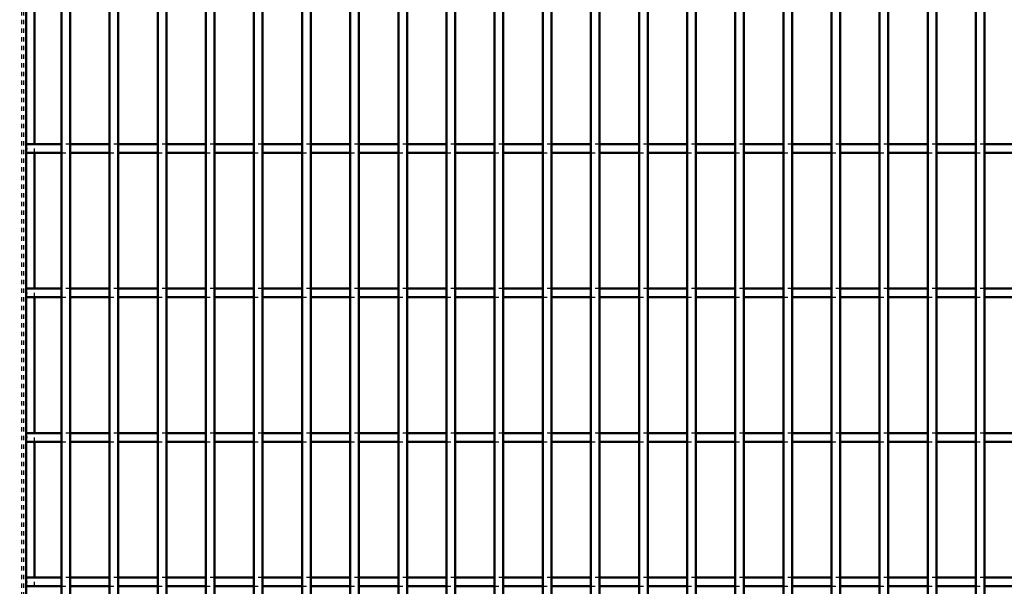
# Model space of a CAD drawing. Header units: millimetres. Extents: x -746 to 505, y -500 to 878.
# Tile 6 of 24: x -399 to -172, y 132 to 263. Entities that reach past the tile are written whole.
import ezdxf

# ---------------------------------------------------------------- set-up
doc = ezdxf.new("R2010")
doc.units = ezdxf.units.MM
doc.linetypes.add('Dashed', pattern=[2, 1, -1])
for name, color, linetype, lineweight in [('2d ConnectionPoints', 7, 'Continuous', 50), ('AM_0', 7, 'Continuous', 50), ('AM_5', 3, 'Continuous', 25), ('AM_9', 6, 'Dashed', 25)]:
    doc.layers.add(name, color=color, linetype=linetype, lineweight=lineweight)
doc.dimstyles.new('ISO-25', dxfattribs={"dimtxt": 2.5, "dimasz": 2.5, "dimexe": 1.25, "dimexo": 0.625, "dimtad": 1, "dimtxsty": 'Standard', "dimcen": 2.5, "dimadec": 0, "dimazin": 0, "dimtfac": 1, "dimtmove": 0, "dimatfit": 3, "dimfxl": 1, "dimarcsym": 0})

# ---------------------------------------------------------------- blocks, each defined once
blk = doc.blocks.new('3_bzwadtz1tbb6akdaxyxrjoqni________0_in_LPP230331121180010003500_4')
at = {"layer": 'AM_0'}
for p, q in [((-389.85, -498), (-389.85, 498)), ((-387.85, -498), (-387.85, 498))]:
    blk.add_line(p, q, dxfattribs=at)
blk = doc.blocks.new('4_4s4qhlfn3t525iah38m6mvzqn________0_in_LPP230331121180010003500_4')
at = {"layer": 'AM_0'}
for p, q in [((-378.74, -498), (-378.74, 498)), ((-376.74, -498), (-376.74, 498))]:
    blk.add_line(p, q, dxfattribs=at)
blk = doc.blocks.new('5_4n99s3gpl1hr4fgp2lr6dnx6a________0_in_LPP230331121180010003500_4')
at = {"layer": 'AM_0'}
for p, q in [((-367.63, -498), (-367.63, 498)), ((-365.63, -498), (-365.63, 498))]:
    blk.add_line(p, q, dxfattribs=at)
blk = doc.blocks.new('6_k8lmngbtw2q2v4xzrir7jodce________0_in_LPP230331121180010003500_4')
at = {"layer": 'AM_0'}
for p, q in [((-356.52, -498), (-356.52, 498)), ((-354.52, -498), (-354.52, 498))]:
    blk.add_line(p, q, dxfattribs=at)
blk = doc.blocks.new('7_u7opdp0jie7a95r8sbpzqdc8j________0_in_LPP230331121180010003500_4')
at = {"layer": 'AM_0'}
for p, q in [((-345.41, -498), (-345.41, 498)), ((-343.41, -498), (-343.41, 498))]:
    blk.add_line(p, q, dxfattribs=at)
blk = doc.blocks.new('8_gmjo414om4au1oqbta0mikm0h________0_in_LPP230331121180010003500_4')
at = {"layer": 'AM_0'}
for p, q in [((-334.3, -498), (-334.3, 498)), ((-332.3, -498), (-332.3, 498))]:
    blk.add_line(p, q, dxfattribs=at)
blk = doc.blocks.new('9_uagpxn4wn1k2j9cnmn1qpz2ut________0_in_LPP230331121180010003500_4')
at = {"layer": 'AM_0'}
for p, q in [((-323.19, -498), (-323.19, 498)), ((-321.19, -498), (-321.19, 498))]:
    blk.add_line(p, q, dxfattribs=at)
blk = doc.blocks.new('10_1zq99dpxoau7yrxlefp7uxima________0_in_LPP230331121180010003500_4')
at = {"layer": 'AM_0'}
for p, q in [((-312.08, -498), (-312.08, 498)), ((-310.08, -498), (-310.08, 498))]:
    blk.add_line(p, q, dxfattribs=at)
blk = doc.blocks.new('11_dqa8tpkqar2sulaqye80qaf3d________0_in_LPP230331121180010003500_4')
at = {"layer": 'AM_0'}
for p, q in [((-300.97, -498), (-300.97, 498)), ((-298.97, -498), (-298.97, 498))]:
    blk.add_line(p, q, dxfattribs=at)
blk = doc.blocks.new('12_askr6opfyf2alzdsqlhxlssi0________0_in_LPP230331121180010003500_4')
at = {"layer": 'AM_0'}
for p, q in [((-289.86, -498), (-289.86, 498)), ((-287.86, -498), (-287.86, 498))]:
    blk.add_line(p, q, dxfattribs=at)
blk = doc.blocks.new('13_6raj765axw8hujh5vyqbn0v7g________0_in_LPP230331121180010003500_4')
at = {"layer": 'AM_0'}
for p, q in [((-278.75, -498), (-278.75, 498)), ((-276.75, -498), (-276.75, 498))]:
    blk.add_line(p, q, dxfattribs=at)
blk = doc.blocks.new('14_84ofz26egvgj6tb4aci8oo8jk________0_in_LPP230331121180010003500_4')
at = {"layer": 'AM_0'}
for p, q in [((-267.64, -498), (-267.64, 498)), ((-265.64, -498), (-265.64, 498))]:
    blk.add_line(p, q, dxfattribs=at)
blk = doc.blocks.new('15_01067e6wtnm38nyms6i9qymyk________0_in_LPP230331121180010003500_4')
at = {"layer": 'AM_0'}
for p, q in [((-256.53, -498), (-256.53, 498)), ((-254.53, -498), (-254.53, 498))]:
    blk.add_line(p, q, dxfattribs=at)
blk = doc.blocks.new('16_0cugqih4lcbbt15c1u3w81qfn________0_in_LPP230331121180010003500_4')
at = {"layer": 'AM_0'}
for p, q in [((-245.42, -498), (-245.42, 498)), ((-243.42, -498), (-243.42, 498))]:
    blk.add_line(p, q, dxfattribs=at)
blk = doc.blocks.new('17_vrveq33m16xvk5c7537yqxsbd________0_in_LPP230331121180010003500_4')
at = {"layer": 'AM_0'}
for p, q in [((-234.31, -498), (-234.31, 498)), ((-232.31, -498), (-232.31, 498))]:
    blk.add_line(p, q, dxfattribs=at)
blk = doc.blocks.new('18_liy2cih8d977gdo1firmolzxd________0_in_LPP230331121180010003500_4')
at = {"layer": 'AM_0'}
for p, q in [((-223.2, -498), (-223.2, 498)), ((-221.2, -498), (-221.2, 498))]:
    blk.add_line(p, q, dxfattribs=at)
blk = doc.blocks.new('19_sgvi8644pp8ia26owvz9w6rtg________0_in_LPP230331121180010003500_4')
at = {"layer": 'AM_0'}
for p, q in [((-212.09, -498), (-212.09, 498)), ((-210.09, -498), (-210.09, 498))]:
    blk.add_line(p, q, dxfattribs=at)
blk = doc.blocks.new('20_loel7fl2dplmletjk03bqo6bc________0_in_LPP230331121180010003500_4')
at = {"layer": 'AM_0'}
for p, q in [((-200.98, -498), (-200.98, 498)), ((-198.98, -498), (-198.98, 498))]:
    blk.add_line(p, q, dxfattribs=at)
blk = doc.blocks.new('21_9vnooozuafmi62an0yfqwwwdp________0_in_LPP230331121180010003500_4')
at = {"layer": 'AM_0'}
for p, q in [((-189.87, -498), (-189.87, 498)), ((-187.87, -498), (-187.87, 498))]:
    blk.add_line(p, q, dxfattribs=at)
blk = doc.blocks.new('22_hviu3zsh24xeqpjq4658mnanh________0_in_LPP230331121180010003500_4')
at = {"layer": 'AM_0'}
for p, q in [((-178.76, -498), (-178.76, 498)), ((-176.76, -498), (-176.76, 498))]:
    blk.add_line(p, q, dxfattribs=at)
blk = doc.blocks.new('93_zv0yup83d8fhbbjwlx1ivh35l________0_in_LPP230331121180010003500_4')
at = {"layer": 'AM_0'}
for p, q in [((-398, 134.32), (-398, 132.32)), ((-389.85, 134.32), (-398, 134.32)), ((-389.85, 134.32), (-389.85, 132.32)), ((-387.85, 132.32), (-387.85, 134.32)), ((-378.74, 134.32), (-387.85, 134.32)), ((-378.74, 134.32), (-378.74, 132.32)), ((-376.74, 132.32), (-376.74, 134.32)), ((-367.63, 134.32), (-376.74, 134.32)), ((-367.63, 134.32), (-367.63, 132.32)), ((-365.63, 132.32), (-365.63, 134.32)), ((-356.52, 134.32), (-365.63, 134.32)), ((-356.52, 134.32), (-356.52, 132.32)), ((-345.41, 134.32), (-354.52, 134.32)), ((-354.52, 132.32), (-354.52, 134.32)), ((-345.41, 134.32), (-345.41, 132.32)), ((-334.3, 134.32), (-343.41, 134.32)), ((-343.41, 132.32), (-343.41, 134.32)), ((-334.3, 134.32), (-334.3, 132.32)), ((-323.19, 134.32), (-332.3, 134.32)), ((-332.3, 132.32), (-332.3, 134.32)), ((-323.19, 134.32), (-323.19, 132.32)), ((-312.08, 134.32), (-321.19, 134.32)), ((-321.19, 132.32), (-321.19, 134.32)), ((-312.08, 134.32), (-312.08, 132.32)), ((-310.08, 132.32), (-310.08, 134.32)), ((-300.97, 134.32), (-310.08, 134.32)), ((-300.97, 134.32), (-300.97, 132.32)), ((-298.97, 132.32), (-298.97, 134.32)), ((-289.86, 134.32), (-298.97, 134.32)), ((-289.86, 134.32), (-289.86, 132.32)), ((-278.75, 134.32), (-287.86, 134.32)), ((-287.86, 132.32), (-287.86, 134.32)), ((-278.75, 134.32), (-278.75, 132.32)), ((-267.64, 134.32), (-276.75, 134.32)), ((-276.75, 132.32), (-276.75, 134.32)), ((-267.64, 134.32), (-267.64, 132.32)), ((-256.53, 134.32), (-265.64, 134.32)), ((-265.64, 132.32), (-265.64, 134.32)), ((-256.53, 134.32), (-256.53, 132.32)), ((-245.42, 134.32), (-254.53, 134.32)), ((-254.53, 132.32), (-254.53, 134.32)), ((-245.42, 134.32), (-245.42, 132.32)), ((-234.31, 134.32), (-243.42, 134.32)), ((-243.42, 132.32), (-243.42, 134.32)), ((-234.31, 134.32), (-234.31, 132.32)), ((-232.31, 132.32), (-232.31, 134.32)), ((-223.2, 134.32), (-232.31, 134.32)), ((-223.2, 134.32), (-223.2, 132.32)), ((-212.09, 134.32), (-221.2, 134.32)), ((-221.2, 132.32), (-221.2, 134.32)), ((-212.09, 134.32), (-212.09, 132.32)), ((-200.98, 134.32), (-210.09, 134.32)), ((-210.09, 132.32), (-210.09, 134.32)), ((-200.98, 134.32), (-200.98, 132.32)), ((-189.87, 134.32), (-198.98, 134.32)), ((-198.98, 132.32), (-198.98, 134.32)), ((-189.87, 134.32), (-189.87, 132.32)), ((-178.76, 134.32), (-187.87, 134.32)), ((-187.87, 132.32), (-187.87, 134.32)), ((-178.76, 134.32), (-178.76, 132.32)), ((-167.65, 134.32), (-176.76, 134.32)), ((-176.76, 132.32), (-176.76, 134.32)), ((-389.85, 132.32), (-398, 132.32)), ((-378.74, 132.32), (-387.85, 132.32)), ((-367.63, 132.32), (-376.74, 132.32)), ((-356.52, 132.32), (-365.63, 132.32)), ((-345.41, 132.32), (-354.52, 132.32)), ((-334.3, 132.32), (-343.41, 132.32)), ((-323.19, 132.32), (-332.3, 132.32)), ((-312.08, 132.32), (-321.19, 132.32)), ((-300.97, 132.32), (-310.08, 132.32)), ((-289.86, 132.32), (-298.97, 132.32)), ((-278.75, 132.32), (-287.86, 132.32)), ((-267.64, 132.32), (-276.75, 132.32)), ((-256.53, 132.32), (-265.64, 132.32)), ((-245.42, 132.32), (-254.53, 132.32)), ((-234.31, 132.32), (-243.42, 132.32)), ((-223.2, 132.32), (-232.31, 132.32)), ((-212.09, 132.32), (-221.2, 132.32)), ((-200.98, 132.32), (-210.09, 132.32)), ((-189.87, 132.32), (-198.98, 132.32)), ((-178.76, 132.32), (-187.87, 132.32)), ((-167.65, 132.32), (-176.76, 132.32))]:
    blk.add_line(p, q, dxfattribs=at)
at = {"layer": 'AM_9'}
for p, q in [((-387.85, 134.32), (-389.85, 134.32)), ((-376.74, 134.32), (-378.74, 134.32)), ((-365.63, 134.32), (-367.63, 134.32)), ((-354.52, 134.32), (-356.52, 134.32)), ((-343.41, 134.32), (-345.41, 134.32)), ((-332.3, 134.32), (-334.3, 134.32)), ((-321.19, 134.32), (-323.19, 134.32)), ((-310.08, 134.32), (-312.08, 134.32)), ((-298.97, 134.32), (-300.97, 134.32)), ((-287.86, 134.32), (-289.86, 134.32)), ((-276.75, 134.32), (-278.75, 134.32)), ((-265.64, 134.32), (-267.64, 134.32)), ((-254.53, 134.32), (-256.53, 134.32)), ((-243.42, 134.32), (-245.42, 134.32)), ((-232.31, 134.32), (-234.31, 134.32)), ((-221.2, 134.32), (-223.2, 134.32)), ((-210.09, 134.32), (-212.09, 134.32)), ((-198.98, 134.32), (-200.98, 134.32)), ((-187.87, 134.32), (-189.87, 134.32)), ((-176.76, 134.32), (-178.76, 134.32)), ((-389.85, 132.32), (-387.85, 132.32)), ((-378.74, 132.32), (-376.74, 132.32)), ((-367.63, 132.32), (-365.63, 132.32)), ((-356.52, 132.32), (-354.52, 132.32)), ((-345.41, 132.32), (-343.41, 132.32)), ((-334.3, 132.32), (-332.3, 132.32)), ((-323.19, 132.32), (-321.19, 132.32)), ((-312.08, 132.32), (-310.08, 132.32)), ((-300.97, 132.32), (-298.97, 132.32)), ((-289.86, 132.32), (-287.86, 132.32)), ((-278.75, 132.32), (-276.75, 132.32)), ((-267.64, 132.32), (-265.64, 132.32)), ((-256.53, 132.32), (-254.53, 132.32)), ((-245.42, 132.32), (-243.42, 132.32)), ((-234.31, 132.32), (-232.31, 132.32)), ((-223.2, 132.32), (-221.2, 132.32)), ((-212.09, 132.32), (-210.09, 132.32)), ((-200.98, 132.32), (-198.98, 132.32)), ((-189.87, 132.32), (-187.87, 132.32)), ((-178.76, 132.32), (-176.76, 132.32))]:
    blk.add_line(p, q, dxfattribs=at)
blk = doc.blocks.new('94_v24kii3nmydrp2i262tdliz7j________0_in_LPP230331121180010003500_4')
at = {"layer": 'AM_0'}
for p, q in [((-398, 167.65), (-398, 165.65)), ((-389.85, 167.65), (-398, 167.65)), ((-389.85, 167.65), (-389.85, 165.65)), ((-387.85, 165.65), (-387.85, 167.65)), ((-378.74, 167.65), (-387.85, 167.65)), ((-378.74, 167.65), (-378.74, 165.65)), ((-376.74, 165.65), (-376.74, 167.65)), ((-367.63, 167.65), (-376.74, 167.65)), ((-367.63, 167.65), (-367.63, 165.65)), ((-365.63, 165.65), (-365.63, 167.65)), ((-356.52, 167.65), (-365.63, 167.65)), ((-356.52, 167.65), (-356.52, 165.65)), ((-345.41, 167.65), (-354.52, 167.65)), ((-354.52, 165.65), (-354.52, 167.65)), ((-345.41, 167.65), (-345.41, 165.65)), ((-334.3, 167.65), (-343.41, 167.65)), ((-343.41, 165.65), (-343.41, 167.65)), ((-334.3, 167.65), (-334.3, 165.65)), ((-323.19, 167.65), (-332.3, 167.65)), ((-332.3, 165.65), (-332.3, 167.65)), ((-323.19, 167.65), (-323.19, 165.65)), ((-312.08, 167.65), (-321.19, 167.65)), ((-321.19, 165.65), (-321.19, 167.65)), ((-312.08, 167.65), (-312.08, 165.65)), ((-310.08, 165.65), (-310.08, 167.65)), ((-300.97, 167.65), (-310.08, 167.65)), ((-300.97, 167.65), (-300.97, 165.65)), ((-298.97, 165.65), (-298.97, 167.65)), ((-289.86, 167.65), (-298.97, 167.65)), ((-289.86, 167.65), (-289.86, 165.65)), ((-278.75, 167.65), (-287.86, 167.65)), ((-287.86, 165.65), (-287.86, 167.65)), ((-278.75, 167.65), (-278.75, 165.65)), ((-267.64, 167.65), (-276.75, 167.65)), ((-276.75, 165.65), (-276.75, 167.65)), ((-267.64, 167.65), (-267.64, 165.65)), ((-256.53, 167.65), (-265.64, 167.65)), ((-265.64, 165.65), (-265.64, 167.65)), ((-256.53, 167.65), (-256.53, 165.65)), ((-245.42, 167.65), (-254.53, 167.65)), ((-254.53, 165.65), (-254.53, 167.65)), ((-245.42, 167.65), (-245.42, 165.65)), ((-234.31, 167.65), (-243.42, 167.65)), ((-243.42, 165.65), (-243.42, 167.65)), ((-234.31, 167.65), (-234.31, 165.65)), ((-232.31, 165.65), (-232.31, 167.65)), ((-223.2, 167.65), (-232.31, 167.65)), ((-223.2, 167.65), (-223.2, 165.65)), ((-212.09, 167.65), (-221.2, 167.65)), ((-221.2, 165.65), (-221.2, 167.65)), ((-212.09, 167.65), (-212.09, 165.65)), ((-200.98, 167.65), (-210.09, 167.65)), ((-210.09, 165.65), (-210.09, 167.65)), ((-200.98, 167.65), (-200.98, 165.65)), ((-189.87, 167.65), (-198.98, 167.65)), ((-198.98, 165.65), (-198.98, 167.65)), ((-189.87, 167.65), (-189.87, 165.65)), ((-178.76, 167.65), (-187.87, 167.65)), ((-187.87, 165.65), (-187.87, 167.65)), ((-178.76, 167.65), (-178.76, 165.65)), ((-167.65, 167.65), (-176.76, 167.65)), ((-176.76, 165.65), (-176.76, 167.65)), ((-389.85, 165.65), (-398, 165.65)), ((-378.74, 165.65), (-387.85, 165.65)), ((-367.63, 165.65), (-376.74, 165.65)), ((-356.52, 165.65), (-365.63, 165.65)), ((-345.41, 165.65), (-354.52, 165.65)), ((-334.3, 165.65), (-343.41, 165.65)), ((-323.19, 165.65), (-332.3, 165.65)), ((-312.08, 165.65), (-321.19, 165.65)), ((-300.97, 165.65), (-310.08, 165.65)), ((-289.86, 165.65), (-298.97, 165.65)), ((-278.75, 165.65), (-287.86, 165.65)), ((-267.64, 165.65), (-276.75, 165.65)), ((-256.53, 165.65), (-265.64, 165.65)), ((-245.42, 165.65), (-254.53, 165.65)), ((-234.31, 165.65), (-243.42, 165.65)), ((-223.2, 165.65), (-232.31, 165.65)), ((-212.09, 165.65), (-221.2, 165.65)), ((-200.98, 165.65), (-210.09, 165.65)), ((-189.87, 165.65), (-198.98, 165.65)), ((-178.76, 165.65), (-187.87, 165.65)), ((-167.65, 165.65), (-176.76, 165.65))]:
    blk.add_line(p, q, dxfattribs=at)
at = {"layer": 'AM_9'}
for p, q in [((-387.85, 167.65), (-389.85, 167.65)), ((-376.74, 167.65), (-378.74, 167.65)), ((-365.63, 167.65), (-367.63, 167.65)), ((-354.52, 167.65), (-356.52, 167.65)), ((-343.41, 167.65), (-345.41, 167.65)), ((-332.3, 167.65), (-334.3, 167.65)), ((-321.19, 167.65), (-323.19, 167.65)), ((-310.08, 167.65), (-312.08, 167.65)), ((-298.97, 167.65), (-300.97, 167.65)), ((-287.86, 167.65), (-289.86, 167.65)), ((-276.75, 167.65), (-278.75, 167.65)), ((-265.64, 167.65), (-267.64, 167.65)), ((-254.53, 167.65), (-256.53, 167.65)), ((-243.42, 167.65), (-245.42, 167.65)), ((-232.31, 167.65), (-234.31, 167.65)), ((-221.2, 167.65), (-223.2, 167.65)), ((-210.09, 167.65), (-212.09, 167.65)), ((-198.98, 167.65), (-200.98, 167.65)), ((-187.87, 167.65), (-189.87, 167.65)), ((-176.76, 167.65), (-178.76, 167.65)), ((-389.85, 165.65), (-387.85, 165.65)), ((-378.74, 165.65), (-376.74, 165.65)), ((-367.63, 165.65), (-365.63, 165.65)), ((-356.52, 165.65), (-354.52, 165.65)), ((-345.41, 165.65), (-343.41, 165.65)), ((-334.3, 165.65), (-332.3, 165.65)), ((-323.19, 165.65), (-321.19, 165.65)), ((-312.08, 165.65), (-310.08, 165.65)), ((-300.97, 165.65), (-298.97, 165.65)), ((-289.86, 165.65), (-287.86, 165.65)), ((-278.75, 165.65), (-276.75, 165.65)), ((-267.64, 165.65), (-265.64, 165.65)), ((-256.53, 165.65), (-254.53, 165.65)), ((-245.42, 165.65), (-243.42, 165.65)), ((-234.31, 165.65), (-232.31, 165.65)), ((-223.2, 165.65), (-221.2, 165.65)), ((-212.09, 165.65), (-210.09, 165.65)), ((-200.98, 165.65), (-198.98, 165.65)), ((-189.87, 165.65), (-187.87, 165.65)), ((-178.76, 165.65), (-176.76, 165.65))]:
    blk.add_line(p, q, dxfattribs=at)
blk = doc.blocks.new('95_hhk67illacfwgg9j1yh00x3qr________0_in_LPP230331121180010003500_4')
at = {"layer": 'AM_0'}
for p, q in [((-398, 200.98), (-398, 198.98)), ((-389.85, 200.98), (-398, 200.98)), ((-389.85, 200.98), (-389.85, 198.98)), ((-387.85, 198.98), (-387.85, 200.98)), ((-378.74, 200.98), (-387.85, 200.98)), ((-378.74, 200.98), (-378.74, 198.98)), ((-376.74, 198.98), (-376.74, 200.98)), ((-367.63, 200.98), (-376.74, 200.98)), ((-367.63, 200.98), (-367.63, 198.98)), ((-365.63, 198.98), (-365.63, 200.98)), ((-356.52, 200.98), (-365.63, 200.98)), ((-356.52, 200.98), (-356.52, 198.98)), ((-345.41, 200.98), (-354.52, 200.98)), ((-354.52, 198.98), (-354.52, 200.98)), ((-345.41, 200.98), (-345.41, 198.98)), ((-334.3, 200.98), (-343.41, 200.98)), ((-343.41, 198.98), (-343.41, 200.98)), ((-334.3, 200.98), (-334.3, 198.98)), ((-323.19, 200.98), (-332.3, 200.98)), ((-332.3, 198.98), (-332.3, 200.98)), ((-323.19, 200.98), (-323.19, 198.98)), ((-312.08, 200.98), (-321.19, 200.98)), ((-321.19, 198.98), (-321.19, 200.98)), ((-312.08, 200.98), (-312.08, 198.98)), ((-310.08, 198.98), (-310.08, 200.98)), ((-300.97, 200.98), (-310.08, 200.98)), ((-300.97, 200.98), (-300.97, 198.98)), ((-298.97, 198.98), (-298.97, 200.98)), ((-289.86, 200.98), (-298.97, 200.98)), ((-289.86, 200.98), (-289.86, 198.98)), ((-278.75, 200.98), (-287.86, 200.98)), ((-287.86, 198.98), (-287.86, 200.98)), ((-278.75, 200.98), (-278.75, 198.98)), ((-267.64, 200.98), (-276.75, 200.98)), ((-276.75, 198.98), (-276.75, 200.98)), ((-267.64, 200.98), (-267.64, 198.98)), ((-256.53, 200.98), (-265.64, 200.98)), ((-265.64, 198.98), (-265.64, 200.98)), ((-256.53, 200.98), (-256.53, 198.98)), ((-245.42, 200.98), (-254.53, 200.98)), ((-254.53, 198.98), (-254.53, 200.98)), ((-245.42, 200.98), (-245.42, 198.98)), ((-234.31, 200.98), (-243.42, 200.98)), ((-243.42, 198.98), (-243.42, 200.98)), ((-234.31, 200.98), (-234.31, 198.98)), ((-232.31, 198.98), (-232.31, 200.98)), ((-223.2, 200.98), (-232.31, 200.98)), ((-223.2, 200.98), (-223.2, 198.98)), ((-212.09, 200.98), (-221.2, 200.98)), ((-221.2, 198.98), (-221.2, 200.98)), ((-212.09, 200.98), (-212.09, 198.98)), ((-200.98, 200.98), (-210.09, 200.98)), ((-210.09, 198.98), (-210.09, 200.98)), ((-200.98, 200.98), (-200.98, 198.98)), ((-189.87, 200.98), (-198.98, 200.98)), ((-198.98, 198.98), (-198.98, 200.98)), ((-189.87, 200.98), (-189.87, 198.98)), ((-178.76, 200.98), (-187.87, 200.98)), ((-187.87, 198.98), (-187.87, 200.98)), ((-178.76, 200.98), (-178.76, 198.98)), ((-167.65, 200.98), (-176.76, 200.98)), ((-176.76, 198.98), (-176.76, 200.98)), ((-389.85, 198.98), (-398, 198.98)), ((-378.74, 198.98), (-387.85, 198.98)), ((-367.63, 198.98), (-376.74, 198.98)), ((-356.52, 198.98), (-365.63, 198.98)), ((-345.41, 198.98), (-354.52, 198.98)), ((-334.3, 198.98), (-343.41, 198.98)), ((-323.19, 198.98), (-332.3, 198.98)), ((-312.08, 198.98), (-321.19, 198.98)), ((-300.97, 198.98), (-310.08, 198.98)), ((-289.86, 198.98), (-298.97, 198.98)), ((-278.75, 198.98), (-287.86, 198.98)), ((-267.64, 198.98), (-276.75, 198.98)), ((-256.53, 198.98), (-265.64, 198.98)), ((-245.42, 198.98), (-254.53, 198.98)), ((-234.31, 198.98), (-243.42, 198.98)), ((-223.2, 198.98), (-232.31, 198.98)), ((-212.09, 198.98), (-221.2, 198.98)), ((-200.98, 198.98), (-210.09, 198.98)), ((-189.87, 198.98), (-198.98, 198.98)), ((-178.76, 198.98), (-187.87, 198.98)), ((-167.65, 198.98), (-176.76, 198.98))]:
    blk.add_line(p, q, dxfattribs=at)
at = {"layer": 'AM_9'}
for p, q in [((-387.85, 200.98), (-389.85, 200.98)), ((-376.74, 200.98), (-378.74, 200.98)), ((-365.63, 200.98), (-367.63, 200.98)), ((-354.52, 200.98), (-356.52, 200.98)), ((-343.41, 200.98), (-345.41, 200.98)), ((-332.3, 200.98), (-334.3, 200.98)), ((-321.19, 200.98), (-323.19, 200.98)), ((-310.08, 200.98), (-312.08, 200.98)), ((-298.97, 200.98), (-300.97, 200.98)), ((-287.86, 200.98), (-289.86, 200.98)), ((-276.75, 200.98), (-278.75, 200.98)), ((-265.64, 200.98), (-267.64, 200.98)), ((-254.53, 200.98), (-256.53, 200.98)), ((-243.42, 200.98), (-245.42, 200.98)), ((-232.31, 200.98), (-234.31, 200.98)), ((-221.2, 200.98), (-223.2, 200.98)), ((-210.09, 200.98), (-212.09, 200.98)), ((-198.98, 200.98), (-200.98, 200.98)), ((-187.87, 200.98), (-189.87, 200.98)), ((-176.76, 200.98), (-178.76, 200.98)), ((-389.85, 198.98), (-387.85, 198.98)), ((-378.74, 198.98), (-376.74, 198.98)), ((-367.63, 198.98), (-365.63, 198.98)), ((-356.52, 198.98), (-354.52, 198.98)), ((-345.41, 198.98), (-343.41, 198.98)), ((-334.3, 198.98), (-332.3, 198.98)), ((-323.19, 198.98), (-321.19, 198.98)), ((-312.08, 198.98), (-310.08, 198.98)), ((-300.97, 198.98), (-298.97, 198.98)), ((-289.86, 198.98), (-287.86, 198.98)), ((-278.75, 198.98), (-276.75, 198.98)), ((-267.64, 198.98), (-265.64, 198.98)), ((-256.53, 198.98), (-254.53, 198.98)), ((-245.42, 198.98), (-243.42, 198.98)), ((-234.31, 198.98), (-232.31, 198.98)), ((-223.2, 198.98), (-221.2, 198.98)), ((-212.09, 198.98), (-210.09, 198.98)), ((-200.98, 198.98), (-198.98, 198.98)), ((-189.87, 198.98), (-187.87, 198.98)), ((-178.76, 198.98), (-176.76, 198.98))]:
    blk.add_line(p, q, dxfattribs=at)
blk = doc.blocks.new('96_z8f4zmnair6nbw9av824a2dld________0_in_LPP230331121180010003500_4')
at = {"layer": 'AM_0'}
for p, q in [((-398, 234.31), (-398, 232.31)), ((-389.85, 234.31), (-398, 234.31)), ((-389.85, 234.31), (-389.85, 232.31)), ((-387.85, 232.31), (-387.85, 234.31)), ((-378.74, 234.31), (-387.85, 234.31)), ((-378.74, 234.31), (-378.74, 232.31)), ((-376.74, 232.31), (-376.74, 234.31)), ((-367.63, 234.31), (-376.74, 234.31)), ((-367.63, 234.31), (-367.63, 232.31)), ((-365.63, 232.31), (-365.63, 234.31)), ((-356.52, 234.31), (-365.63, 234.31)), ((-356.52, 234.31), (-356.52, 232.31)), ((-345.41, 234.31), (-354.52, 234.31)), ((-354.52, 232.31), (-354.52, 234.31)), ((-345.41, 234.31), (-345.41, 232.31)), ((-334.3, 234.31), (-343.41, 234.31)), ((-343.41, 232.31), (-343.41, 234.31)), ((-334.3, 234.31), (-334.3, 232.31)), ((-323.19, 234.31), (-332.3, 234.31)), ((-332.3, 232.31), (-332.3, 234.31)), ((-323.19, 234.31), (-323.19, 232.31)), ((-312.08, 234.31), (-321.19, 234.31)), ((-321.19, 232.31), (-321.19, 234.31)), ((-312.08, 234.31), (-312.08, 232.31)), ((-310.08, 232.31), (-310.08, 234.31)), ((-300.97, 234.31), (-310.08, 234.31)), ((-300.97, 234.31), (-300.97, 232.31)), ((-298.97, 232.31), (-298.97, 234.31)), ((-289.86, 234.31), (-298.97, 234.31)), ((-289.86, 234.31), (-289.86, 232.31)), ((-278.75, 234.31), (-287.86, 234.31)), ((-287.86, 232.31), (-287.86, 234.31)), ((-278.75, 234.31), (-278.75, 232.31)), ((-267.64, 234.31), (-276.75, 234.31)), ((-276.75, 232.31), (-276.75, 234.31)), ((-267.64, 234.31), (-267.64, 232.31)), ((-256.53, 234.31), (-265.64, 234.31)), ((-265.64, 232.31), (-265.64, 234.31)), ((-256.53, 234.31), (-256.53, 232.31)), ((-245.42, 234.31), (-254.53, 234.31)), ((-254.53, 232.31), (-254.53, 234.31)), ((-245.42, 234.31), (-245.42, 232.31)), ((-234.31, 234.31), (-243.42, 234.31)), ((-243.42, 232.31), (-243.42, 234.31)), ((-234.31, 234.31), (-234.31, 232.31)), ((-232.31, 232.31), (-232.31, 234.31)), ((-223.2, 234.31), (-232.31, 234.31)), ((-223.2, 234.31), (-223.2, 232.31)), ((-212.09, 234.31), (-221.2, 234.31)), ((-221.2, 232.31), (-221.2, 234.31)), ((-212.09, 234.31), (-212.09, 232.31)), ((-200.98, 234.31), (-210.09, 234.31)), ((-210.09, 232.31), (-210.09, 234.31)), ((-200.98, 234.31), (-200.98, 232.31)), ((-189.87, 234.31), (-198.98, 234.31)), ((-198.98, 232.31), (-198.98, 234.31)), ((-189.87, 234.31), (-189.87, 232.31)), ((-178.76, 234.31), (-187.87, 234.31)), ((-187.87, 232.31), (-187.87, 234.31)), ((-178.76, 234.31), (-178.76, 232.31)), ((-167.65, 234.31), (-176.76, 234.31)), ((-176.76, 232.31), (-176.76, 234.31)), ((-389.85, 232.31), (-398, 232.31)), ((-378.74, 232.31), (-387.85, 232.31)), ((-367.63, 232.31), (-376.74, 232.31)), ((-356.52, 232.31), (-365.63, 232.31)), ((-345.41, 232.31), (-354.52, 232.31)), ((-334.3, 232.31), (-343.41, 232.31)), ((-323.19, 232.31), (-332.3, 232.31)), ((-312.08, 232.31), (-321.19, 232.31)), ((-300.97, 232.31), (-310.08, 232.31)), ((-289.86, 232.31), (-298.97, 232.31)), ((-278.75, 232.31), (-287.86, 232.31)), ((-267.64, 232.31), (-276.75, 232.31)), ((-256.53, 232.31), (-265.64, 232.31)), ((-245.42, 232.31), (-254.53, 232.31)), ((-234.31, 232.31), (-243.42, 232.31)), ((-223.2, 232.31), (-232.31, 232.31)), ((-212.09, 232.31), (-221.2, 232.31)), ((-200.98, 232.31), (-210.09, 232.31)), ((-189.87, 232.31), (-198.98, 232.31)), ((-178.76, 232.31), (-187.87, 232.31)), ((-167.65, 232.31), (-176.76, 232.31))]:
    blk.add_line(p, q, dxfattribs=at)
at = {"layer": 'AM_9'}
for p, q in [((-387.85, 234.31), (-389.85, 234.31)), ((-376.74, 234.31), (-378.74, 234.31)), ((-365.63, 234.31), (-367.63, 234.31)), ((-354.52, 234.31), (-356.52, 234.31)), ((-343.41, 234.31), (-345.41, 234.31)), ((-332.3, 234.31), (-334.3, 234.31)), ((-321.19, 234.31), (-323.19, 234.31)), ((-310.08, 234.31), (-312.08, 234.31)), ((-298.97, 234.31), (-300.97, 234.31)), ((-287.86, 234.31), (-289.86, 234.31)), ((-276.75, 234.31), (-278.75, 234.31)), ((-265.64, 234.31), (-267.64, 234.31)), ((-254.53, 234.31), (-256.53, 234.31)), ((-243.42, 234.31), (-245.42, 234.31)), ((-232.31, 234.31), (-234.31, 234.31)), ((-221.2, 234.31), (-223.2, 234.31)), ((-210.09, 234.31), (-212.09, 234.31)), ((-198.98, 234.31), (-200.98, 234.31)), ((-187.87, 234.31), (-189.87, 234.31)), ((-176.76, 234.31), (-178.76, 234.31)), ((-389.85, 232.31), (-387.85, 232.31)), ((-378.74, 232.31), (-376.74, 232.31)), ((-367.63, 232.31), (-365.63, 232.31)), ((-356.52, 232.31), (-354.52, 232.31)), ((-345.41, 232.31), (-343.41, 232.31)), ((-334.3, 232.31), (-332.3, 232.31)), ((-323.19, 232.31), (-321.19, 232.31)), ((-312.08, 232.31), (-310.08, 232.31)), ((-300.97, 232.31), (-298.97, 232.31)), ((-289.86, 232.31), (-287.86, 232.31)), ((-278.75, 232.31), (-276.75, 232.31)), ((-267.64, 232.31), (-265.64, 232.31)), ((-256.53, 232.31), (-254.53, 232.31)), ((-245.42, 232.31), (-243.42, 232.31)), ((-234.31, 232.31), (-232.31, 232.31)), ((-223.2, 232.31), (-221.2, 232.31)), ((-212.09, 232.31), (-210.09, 232.31)), ((-200.98, 232.31), (-198.98, 232.31)), ((-189.87, 232.31), (-187.87, 232.31)), ((-178.76, 232.31), (-176.76, 232.31))]:
    blk.add_line(p, q, dxfattribs=at)
blk = doc.blocks.new('104_d3c95mrna3xt0wd2hdo30phfz________0_in_LPP230331121180010003500_4')
at = {"layer": 'AM_0'}
for p, q in [((-398, -498), (-398, 498)), ((-396.05, 234.31), (-396.05, 265.64)), ((-396.05, 200.98), (-396.05, 232.31)), ((-396.05, 167.65), (-396.05, 198.98)), ((-396.05, 134.32), (-396.05, 165.65))]:
    blk.add_line(p, q, dxfattribs=at)
at = {"layer": 'AM_9'}
for p, q in [((-398.99, -498), (-398.99, 498)), ((-398.55, -498), (-398.55, 498)), ((-396.05, 232.31), (-396.05, 234.31)), ((-396.05, 198.98), (-396.05, 200.98)), ((-396.05, 165.65), (-396.05, 167.65)), ((-396.05, 132.32), (-396.05, 134.32))]:
    blk.add_line(p, q, dxfattribs=at)
blk = doc.blocks.new('*D108')
at = {"layer": 'AM_5', "color": 0, "lineweight": -2}
for p, q in [((-500, 40), (-500, 80)), ((-400, 0), (-500, 0)), ((-500, -33.33), (-500, 0)), ((-400, -33.33), (-500, -33.33)), ((-500, -73.33), (-500, -113.33))]:
    blk.add_line(p, q, dxfattribs=at)
at = {"layer": 'AM_5', "color": 0}
for points in [[(-506.67, 40), (-493.33, 40), (-500, 0)], [(-493.33, -73.33), (-506.67, -73.33), (-500, -33.33)]]:
    blk.add_solid(points, dxfattribs=at)
at = {"layer": 'Defpoints', "color": 0}
for p in [(-500, 0), (-400, 0), (-400, -33.33)]:
    blk.add_point(p, dxfattribs=at)
at = {"layer": 'AM_5', "color": 0, "insert": (-520, 224), "char_height": 40, "attachment_point": 5, "rotation": 90}
blk.add_mtext('TT = 33.3 mm', dxfattribs=at)

msp = doc.modelspace()

# ---------------------------------------------------------------- linework, layer by layer
at = {"layer": '2d ConnectionPoints'}
for p in [(-398, 233.31), (-398, 233.31), (-398, 199.98), (-398, 199.98), (-398, 166.65), (-398, 166.65), (-398, 133.32), (-398, 133.32)]:
    msp.add_point(p, dxfattribs=at)

# ---------------------------------------------------------------- block references
for name in ['104_d3c95mrna3xt0wd2hdo30phfz________0_in_LPP230331121180010003500_4', '3_bzwadtz1tbb6akdaxyxrjoqni________0_in_LPP230331121180010003500_4', '4_4s4qhlfn3t525iah38m6mvzqn________0_in_LPP230331121180010003500_4', '5_4n99s3gpl1hr4fgp2lr6dnx6a________0_in_LPP230331121180010003500_4', '6_k8lmngbtw2q2v4xzrir7jodce________0_in_LPP230331121180010003500_4', '7_u7opdp0jie7a95r8sbpzqdc8j________0_in_LPP230331121180010003500_4', '8_gmjo414om4au1oqbta0mikm0h________0_in_LPP230331121180010003500_4', '9_uagpxn4wn1k2j9cnmn1qpz2ut________0_in_LPP230331121180010003500_4', '10_1zq99dpxoau7yrxlefp7uxima________0_in_LPP230331121180010003500_4', '11_dqa8tpkqar2sulaqye80qaf3d________0_in_LPP230331121180010003500_4', '12_askr6opfyf2alzdsqlhxlssi0________0_in_LPP230331121180010003500_4', '13_6raj765axw8hujh5vyqbn0v7g________0_in_LPP230331121180010003500_4', '14_84ofz26egvgj6tb4aci8oo8jk________0_in_LPP230331121180010003500_4', '15_01067e6wtnm38nyms6i9qymyk________0_in_LPP230331121180010003500_4', '16_0cugqih4lcbbt15c1u3w81qfn________0_in_LPP230331121180010003500_4', '17_vrveq33m16xvk5c7537yqxsbd________0_in_LPP230331121180010003500_4', '18_liy2cih8d977gdo1firmolzxd________0_in_LPP230331121180010003500_4', '19_sgvi8644pp8ia26owvz9w6rtg________0_in_LPP230331121180010003500_4', '20_loel7fl2dplmletjk03bqo6bc________0_in_LPP230331121180010003500_4', '21_9vnooozuafmi62an0yfqwwwdp________0_in_LPP230331121180010003500_4', '22_hviu3zsh24xeqpjq4658mnanh________0_in_LPP230331121180010003500_4', '96_z8f4zmnair6nbw9av824a2dld________0_in_LPP230331121180010003500_4', '95_hhk67illacfwgg9j1yh00x3qr________0_in_LPP230331121180010003500_4', '94_v24kii3nmydrp2i262tdliz7j________0_in_LPP230331121180010003500_4', '93_zv0yup83d8fhbbjwlx1ivh35l________0_in_LPP230331121180010003500_4']:
    msp.add_blockref(name, (0, 0))

# ---------------------------------------------------------------- dimensions: what is measured, and where the dimension line sits
at = {"layer": 'AM_5'}
dim = msp.add_linear_dim(base=(-500, 0), p1=(-400, -33.33), p2=(-400, 0), angle=90, text='TT = 33.3 mm', dimstyle='ISO-25', override={"dimtxt": 40, "dimasz": 40, "dimexe": 0, "dimexo": 0, "dimgap": 12}, dxfattribs=at)
dim.commit()
dim.dimension.update_dxf_attribs({"geometry": '*D108', "text_midpoint": (-520, 224), "dimtype": 160, "text_rotation": 90})

doc.saveas('drawing.dxf')
